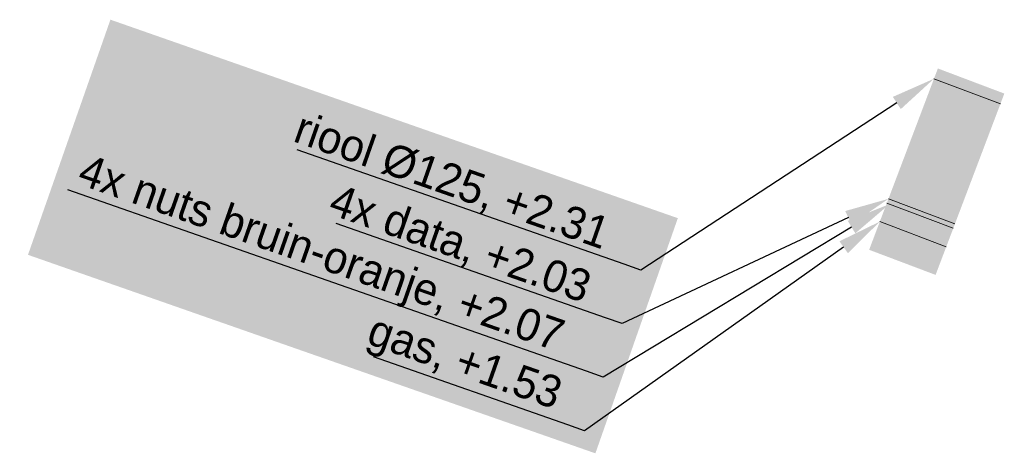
# Model space of a CAD drawing. Header units: metres. Extents: x 152419 to 153907, y 463898 to 463995.
# Tile 4 of 5: x 153634 to 153648, y 463898 to 463904. Entities that reach past the tile are written whole.
import ezdxf
from ezdxf import colors
from ezdxf.entities.mleader import LeaderData, LeaderLine
from ezdxf.math import Vec2, Vec3

# ---------------------------------------------------------------- set-up
doc = ezdxf.new("R2010")
doc.units = ezdxf.units.M
doc.layers.add('-DR-bs-KL-achtergrond tekst', color=7, linetype='Continuous', lineweight=0, true_color=0xffffff, transparency=0.3)
doc.layers.add('-DR-bs-KL-proefsleuf', color=7, linetype='Continuous', lineweight=0, true_color=0xffffff, transparency=0.3)
for name, color, linetype, lineweight in [('-DR-bs-KL-data', 90, 'Continuous', 18), ('-DR-bs-KL-gas lage druk', 50, 'Continuous', 18), ('-DR-bs-KL-riool', 251, 'Continuous', 18)]:
    doc.layers.add(name, color=color, linetype=linetype, lineweight=lineweight)
doc.layers.add('-DR-bs-KL-tekst', color=2, linetype='Continuous')
doc.styles.add('CE', font='txt', dxfattribs={"height": 1.8})

msp = doc.modelspace()

# ---------------------------------------------------------------- hatches: boundary and pattern name
at = {"layer": '-DR-bs-KL-achtergrond tekst'}
h = msp.add_hatch(color=256, dxfattribs=at)
h.dxf.hatch_style = 1
h.paths.add_polyline_path([(153642.046, 463897.783), (153634.055, 463900.582), (153635.216, 463903.898), (153643.207, 463901.099)])
at = {"layer": '-DR-bs-KL-proefsleuf'}
h = msp.add_hatch(color=256, dxfattribs=at)
h.dxf.hatch_style = 1
h.paths.add_polyline_path([(153647.805, 463902.856), (153646.869, 463903.21), (153645.901, 463900.653), (153646.837, 463900.299)])

# ---------------------------------------------------------------- linework, layer by layer
at = {"layer": '-DR-bs-KL-data', "flags": 128}
for points in [[(153647.086, 463900.957), (153646.15, 463901.311)], [(153647.109, 463901.018), (153646.174, 463901.372)]]:
    msp.add_lwpolyline(points, dxfattribs=at)
at = {"layer": '-DR-bs-KL-gas lage druk', "flags": 128}
msp.add_lwpolyline([(153646.987, 463900.697), (153646.052, 463901.051)], dxfattribs=at)
at = {"layer": '-DR-bs-KL-riool', "flags": 128}
msp.add_lwpolyline([(153647.75, 463902.711), (153646.814, 463903.065)], dxfattribs=at)

# ---------------------------------------------------------------- leaders
at = {"layer": '-DR-bs-KL-tekst'}
ml = msp.add_multileader_mtext('Standard', dxfattribs=at)
ml.set_content('riool Ø125, +2.31', color=7, style='CE')
ml.set_leader_properties(color=256, linetype='ByLayer', lineweight=-1)
ml.build(insert=Vec2(0, 0))
ml.multileader.update_dxf_attribs({"text_left_attachment_type": 5, "text_right_attachment_type": 5, "dogleg_length": 1, "arrow_head_size": 0.625, "scale": 0.25})
ctx = ml.context
ctx.base_point, ctx.scale, ctx.char_height, ctx.arrow_head_size, ctx.landing_gap_size, ctx.plane_origin, ctx.plane_x_axis, ctx.plane_y_axis = Vec3(153637.692, 463902.116), 0.25, 0.45, 0.625, 0.05, Vec3(153631.296, 463899.132), Vec3(0.943788, -0.330551), Vec3(0.330551, 0.943788)
ctx.left_attachment, ctx.right_attachment = 5, 5
notes = []
notes.append((ctx, [(1, (1, 1, 0), (153642.686, 463900.367), (-0.943788, 0.330551), 0.25, [(0, [(153646.814, 463903.065)], 0, [])])]))
ctx.mtext.insert, ctx.mtext.text_direction, ctx.mtext.rotation, ctx.mtext.flow_direction = Vec3(153637.919, 463902.613), Vec3(0.943788, -0.330551), 5.946298, 5
ml = msp.add_multileader_mtext('Standard', dxfattribs=at)
ml.set_content('4x nuts bruin-oranje, +2.07', color=7, style='CE')
ml.set_leader_properties(color=256, linetype='ByLayer', lineweight=-1)
ml.build(insert=Vec2(0, 0))
ml.multileader.update_dxf_attribs({"text_left_attachment_type": 5, "text_right_attachment_type": 5, "dogleg_length": 1, "arrow_head_size": 0.625, "scale": 0.25})
ctx = ml.context
ctx.base_point, ctx.scale, ctx.char_height, ctx.arrow_head_size, ctx.landing_gap_size, ctx.plane_origin, ctx.plane_x_axis, ctx.plane_y_axis = Vec3(153634.641, 463901.489), 0.25, 0.45, 0.625, 0.05, Vec3(153630.767, 463897.622), Vec3(0.943788, -0.330551), Vec3(0.330551, 0.943788)
ctx.left_attachment, ctx.right_attachment = 5, 5
notes.append((ctx, [(1, (1, 1, 0), (153642.157, 463898.857), (-0.943788, 0.330551), 0.25, [(0, [(153646.188, 463901.297)], 0, [])])]))
ctx.mtext.insert, ctx.mtext.text_direction, ctx.mtext.rotation, ctx.mtext.flow_direction = Vec3(153634.879, 463902.015), Vec3(0.943788, -0.330551), 5.946298, 5
ml = msp.add_multileader_mtext('Standard', dxfattribs=at)
ml.set_content('4x data, +2.03', color=7, style='CE')
ml.set_leader_properties(color=256, linetype='ByLayer', lineweight=-1)
ml.build(insert=Vec2(0, 0))
ml.multileader.update_dxf_attribs({"text_left_attachment_type": 5, "text_right_attachment_type": 5, "dogleg_length": 1, "arrow_head_size": 0.625, "scale": 0.25})
ctx = ml.context
ctx.base_point, ctx.scale, ctx.char_height, ctx.arrow_head_size, ctx.landing_gap_size, ctx.plane_origin, ctx.plane_x_axis, ctx.plane_y_axis = Vec3(153638.186, 463901.095), 0.25, 0.45, 0.625, 0.05, Vec3(153631.031, 463898.377), Vec3(0.943788, -0.330551), Vec3(0.330551, 0.943788)
ctx.left_attachment, ctx.right_attachment = 5, 5
notes.append((ctx, [(1, (1, 1, 0), (153642.422, 463899.612), (-0.943788, 0.330551), 0.25, [(0, [(153646.174, 463901.372)], 0, [])])]))
ctx.mtext.insert, ctx.mtext.text_direction, ctx.mtext.rotation, ctx.mtext.flow_direction = Vec3(153638.413, 463901.593), Vec3(0.943788, -0.330551), 5.946298, 5
ml = msp.add_multileader_mtext('Standard', dxfattribs=at)
ml.set_content('gas, +1.53', color=7, style='CE')
ml.set_leader_properties(color=256, linetype='ByLayer', lineweight=-1)
ml.build(insert=Vec2(0, 0))
ml.multileader.update_dxf_attribs({"text_left_attachment_type": 5, "text_right_attachment_type": 5, "dogleg_length": 1, "arrow_head_size": 0.625, "scale": 0.25})
ctx = ml.context
ctx.base_point, ctx.scale, ctx.char_height, ctx.arrow_head_size, ctx.landing_gap_size, ctx.plane_origin, ctx.plane_x_axis, ctx.plane_y_axis = Vec3(153638.708, 463899.217), 0.25, 0.45, 0.625, 0.05, Vec3(153630.502, 463896.867), Vec3(0.943788, -0.330551), Vec3(0.330551, 0.943788)
ctx.left_attachment, ctx.right_attachment = 5, 5
notes.append((ctx, [(1, (1, 1, 0), (153641.893, 463898.102), (-0.943788, 0.330551), 0.25, [(0, [(153646.052, 463901.051)], 0, [])])]))
ctx.mtext.insert, ctx.mtext.text_direction, ctx.mtext.rotation, ctx.mtext.flow_direction = Vec3(153638.952, 463899.762), Vec3(0.943788, -0.330551), 5.946298, 5
for ctx, leaders in notes:
    for number, flags, end, landing, length, lines in leaders:
        leader = LeaderData()
        leader.index, (leader.has_last_leader_line, leader.has_dogleg_vector, leader.attachment_direction) = number, flags
        leader.last_leader_point, leader.dogleg_vector, leader.dogleg_length = Vec3(end), Vec3(landing), length
        for number, points, colour, breaks in lines:
            line = LeaderLine()
            line.index, line.vertices, line.color, line.breaks = number, Vec3.list(points), colors.encode_raw_color(colour), breaks
            leader.lines.append(line)
        ctx.leaders.append(leader)

doc.saveas('drawing.dxf')
